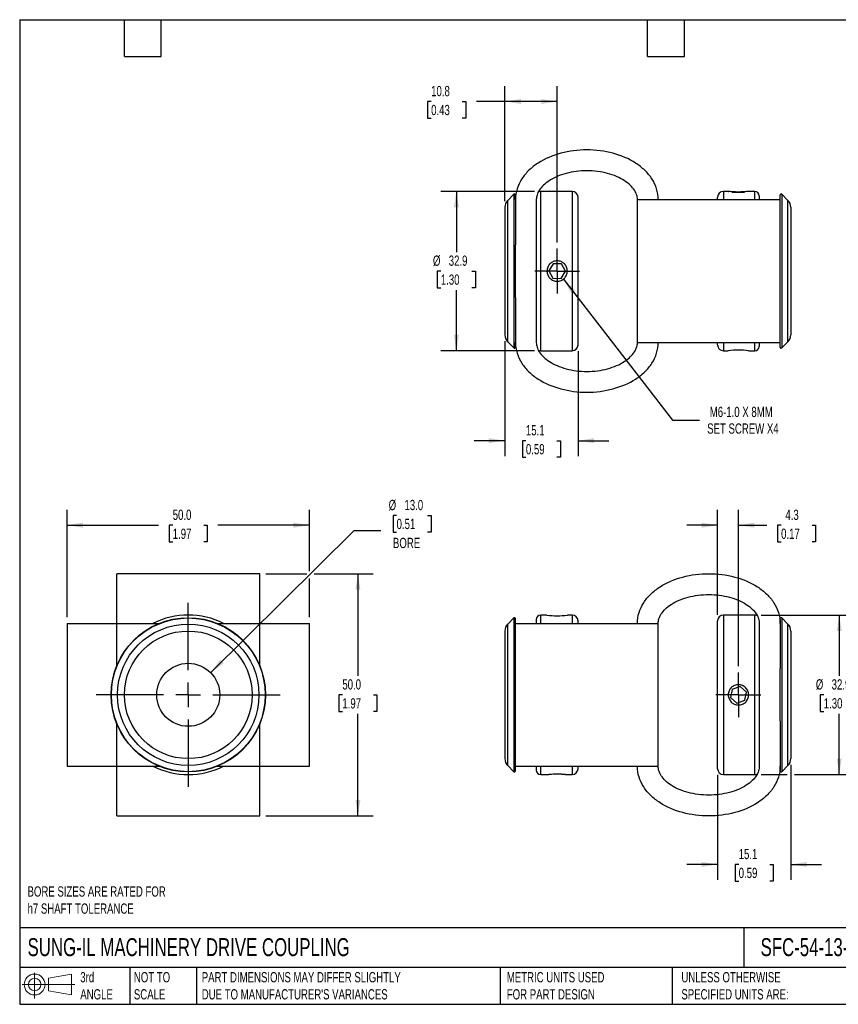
# Model space of a CAD drawing. Header units: millimetres. Extents: x 6 to 273, y 6 to 210.
# Tile 1 of 2: x 6 to 175, y 6 to 210. Entities that reach past the tile are written whole.
import ezdxf

# ---------------------------------------------------------------- set-up
doc = ezdxf.new("R2010")
doc.units = ezdxf.units.MM
doc.linetypes.add('SLD-Center', pattern=[19.05, 15.24, -1.27, 1.27, -1.27])
doc.linetypes.add('SLD-Solid', pattern=[0])
doc.layers.add('CENTER', color=40, linetype='SLD-Center')
doc.layers.add('SLD-DEFPOINTS', color=7, linetype='Continuous')
doc.layers.add('DIMENSIONS', color=140, linetype='SLD-Solid', lineweight=25)
doc.layers.add('TEXT', color=140, linetype='SLD-Solid', lineweight=25)
doc.styles.add('SLDTEXTSTYLE0', font='TXT', dxfattribs={"width": 0.7})
doc.dimstyles.new('SLDDIMSTYLE0', dxfattribs={"dimtxt": 2.158008, "dimasz": 3.302, "dimexe": 0, "dimexo": 0.0625, "dimgap": 0.539502, "dimtad": 0, "dimtih": 1, "dimtoh": 1, "dimdec": 1, "dimrnd": 1e-09, "dimzin": 12, "dimdsep": 46, "dimtxsty": 'SLDTEXTSTYLE0', "dimsah": 1, "dimcen": 0.09, "dimadec": 0, "dimazin": 3, "dimtfac": 1, "dimtdec": 1, "dimtmove": 0, "dimatfit": 0, "dimfxl": 0, "dimfrac": 2, "dimtolj": 1, "dimtzin": 12, "dimarcsym": 0})
doc.dimstyles.new('SLDDIMSTYLE1', dxfattribs={"dimtxt": 2.158008, "dimasz": 3.302, "dimexe": 0, "dimexo": 0.0625, "dimgap": 0.539502, "dimtad": 0, "dimtih": 1, "dimtoh": 1, "dimdec": 1, "dimrnd": 1e-09, "dimzin": 12, "dimdsep": 46, "dimtxsty": 'SLDTEXTSTYLE0', "dimsah": 1, "dimcen": 0.09, "dimadec": 0, "dimazin": 3, "dimtfac": 1, "dimtdec": 1, "dimtofl": 0, "dimtmove": 0, "dimatfit": 3, "dimfxl": 0, "dimfrac": 2, "dimtolj": 1, "dimtzin": 12, "dimarcsym": 0})
doc.dimstyles.new('SLDDIMSTYLE2', dxfattribs={"dimtxt": 2.158008, "dimasz": 3.302, "dimexe": 0, "dimexo": 0.0625, "dimgap": 0.539502, "dimtad": 0, "dimtih": 1, "dimtoh": 1, "dimdec": 1, "dimrnd": 1e-09, "dimzin": 4, "dimdsep": 46, "dimtxsty": 'SLDTEXTSTYLE0', "dimsah": 1, "dimcen": 0, "dimadec": 0, "dimazin": 1, "dimtfac": 1, "dimtdec": 1, "dimtofl": 0, "dimtmove": 0, "dimatfit": 3, "dimfxl": 0, "dimfrac": 2, "dimtolj": 1, "dimtzin": 12, "dimarcsym": 0})
doc.dimstyles.new('SLDDIMSTYLE3', dxfattribs={"dimtxt": 2.158008, "dimasz": 3.302, "dimexe": 0, "dimexo": 0.0625, "dimgap": 0.539502, "dimtad": 0, "dimtih": 1, "dimtoh": 1, "dimdec": 1, "dimrnd": 1e-09, "dimzin": 12, "dimdsep": 46, "dimtxsty": 'SLDTEXTSTYLE0', "dimsah": 1, "dimcen": 0, "dimadec": 0, "dimazin": 3, "dimtfac": 1, "dimtdec": 1, "dimtofl": 0, "dimtmove": 0, "dimatfit": 3, "dimfxl": 0, "dimfrac": 2, "dimtolj": 1, "dimtzin": 12, "dimarcsym": 0})
doc.dimstyles.new('SLDDIMSTYLE4', dxfattribs={"dimtxt": 2.158008, "dimasz": 3.302, "dimexe": 0, "dimexo": 0.0625, "dimgap": 0.539502, "dimtad": 0, "dimtih": 1, "dimtoh": 1, "dimdec": 1, "dimrnd": 1e-09, "dimzin": 4, "dimdsep": 46, "dimtxsty": 'SLDTEXTSTYLE0', "dimsah": 1, "dimcen": 0.09, "dimadec": 0, "dimazin": 1, "dimtfac": 1, "dimtdec": 1, "dimtofl": 0, "dimtmove": 0, "dimatfit": 3, "dimfxl": 0, "dimfrac": 2, "dimtolj": 1, "dimtzin": 12, "dimarcsym": 0})

# ---------------------------------------------------------------- blocks, each defined once
blk = doc.blocks.new('Block11')
at = {"color": 7, "linetype": 'SLD-Solid', "lineweight": 18}
for p, q in [((2.59, 5.31), (2.59, 0)), ((5.48, 4.17), (10.18, 5.03)), ((5.48, 1.6), (5.48, 4.17)), ((10.18, 5.03), (10.18, 0.73)), ((0, 2.88), (10.87, 2.88)), ((5.48, 1.6), (10.18, 0.73))]:
    blk.add_line(p, q, dxfattribs=at)
for radius in [2.15, 1.29]:
    blk.add_circle((2.59, 2.88), radius, dxfattribs=at)
blk = doc.blocks.new('Block12')
at = {"layer": 'SLD-DEFPOINTS'}
blk.add_blockref('Block11', (0, 0), dxfattribs=at)
blk = doc.blocks.new('_D')
at = {"layer": 'DIMENSIONS'}
for p, q in [((150.34, 86.74), (150.34, 108.39)), ((154.64, 76.13), (154.64, 108.39)), ((150.34, 105.22), (143.99, 105.22)), ((154.64, 105.22), (160.51, 105.22)), ((163.44, 105.22), (162.71, 105.22)), ((162.71, 105.22), (162.71, 101.79)), ((169.85, 105.22), (170.57, 105.22)), ((170.57, 105.22), (170.57, 101.79)), ((162.71, 101.79), (163.44, 101.79)), ((170.57, 101.79), (169.85, 101.79))]:
    blk.add_line(p, q, dxfattribs=at)
for points in [[(150.34, 105.22), (147.04, 105.73), (147.04, 104.71)], [(154.64, 105.22), (157.95, 104.71), (157.95, 105.73)]]:
    blk.add_solid(points, dxfattribs=at)
at = {"layer": 'DIMENSIONS', "char_height": 2.117, "attachment_point": 1, "style": 'SLDTEXTSTYLE0'}
for s, insert in [('4.3', (164.33, 108.43)), ('0.17', (163.44, 104.52))]:
    blk.add_mtext(s, dxfattribs=dict(at, insert=insert))
blk = doc.blocks.new('_D_1')
at = {"layer": 'DIMENSIONS'}
for p, q in [((159.31, 86.67), (178.62, 86.67)), ((175.44, 86.67), (175.44, 74.13)), ((172.24, 70.22), (171.51, 70.22)), ((171.51, 70.22), (171.51, 66.79)), ((178.65, 70.22), (179.38, 70.22)), ((179.38, 70.22), (179.38, 66.79)), ((171.51, 66.79), (172.24, 66.79)), ((175.44, 53.77), (175.44, 66.31)), ((179.38, 66.79), (178.65, 66.79)), ((159.31, 53.77), (164.68, 53.77)), ((166.21, 53.77), (178.62, 53.77))]:
    blk.add_line(p, q, dxfattribs=at)
for points in [[(175.44, 86.67), (174.94, 83.37), (175.95, 83.37)], [(175.44, 53.77), (175.95, 57.07), (174.94, 57.07)]]:
    blk.add_solid(points, dxfattribs=at)
at = {"layer": 'DIMENSIONS', "char_height": 2.117, "attachment_point": 1, "style": 'SLDTEXTSTYLE0'}
for s, insert in [('%%c', (170.61, 73.43)), ('32.9', (173.87, 73.43)), ('1.30', (172.24, 69.52))]:
    blk.add_mtext(s, dxfattribs=dict(at, insert=insert))
blk = doc.blocks.new('_D_2')
at = {"layer": 'DIMENSIONS'}
for p, q in [((165.44, 55.78), (165.44, 32.04)), ((150.34, 53.7), (150.34, 32.04)), ((150.34, 35.22), (143.99, 35.22)), ((154.69, 35.22), (153.96, 35.22)), ((153.96, 35.22), (153.96, 31.79)), ((161.1, 35.22), (161.83, 35.22)), ((161.83, 35.22), (161.83, 31.79)), ((165.44, 35.22), (171.79, 35.22)), ((153.96, 31.79), (154.69, 31.79)), ((161.83, 31.79), (161.1, 31.79))]:
    blk.add_line(p, q, dxfattribs=at)
for points in [[(150.34, 35.22), (147.04, 35.73), (147.04, 34.71)], [(165.44, 35.22), (168.75, 34.71), (168.75, 35.73)]]:
    blk.add_solid(points, dxfattribs=at)
at = {"layer": 'DIMENSIONS', "char_height": 2.117, "attachment_point": 1, "style": 'SLDTEXTSTYLE0'}
for s, insert in [('15.1', (154.69, 38.43)), ('0.59', (154.69, 34.52))]:
    blk.add_mtext(s, dxfattribs=dict(at, insert=insert))
blk = doc.blocks.new('SW_CENTERMARKSYMBOL_0')
at = {"layer": 'CENTER', "color": 0}
for p, q in [((0, 2.54), (0, 4.64)), ((0, 0), (0, 2.54)), ((-2.54, 0), (-4.64, 0)), ((0, 0), (-2.54, 0)), ((0, 0), (0, -2.54)), ((0, 0), (2.54, 0)), ((2.54, 0), (4.64, 0)), ((0, -2.54), (0, -4.64))]:
    blk.add_line(p, q, dxfattribs=at)
blk = doc.blocks.new('_D_4')
at = {"layer": 'DIMENSIONS'}
for p, q in [((106.44, 172.11), (106.44, 195.85)), ((117.24, 163.58), (117.24, 195.85)), ((91.24, 192.67), (90.52, 192.67)), ((90.52, 192.67), (90.52, 189.24)), ((97.65, 192.67), (98.38, 192.67)), ((98.38, 192.67), (98.38, 189.24)), ((106.44, 192.67), (100.58, 192.67)), ((117.24, 192.67), (106.44, 192.67)), ((90.52, 189.24), (91.24, 189.24)), ((98.38, 189.24), (97.65, 189.24))]:
    blk.add_line(p, q, dxfattribs=at)
for points in [[(106.44, 192.67), (109.75, 192.16), (109.75, 193.18)], [(117.24, 192.67), (113.94, 193.18), (113.94, 192.16)]]:
    blk.add_solid(points, dxfattribs=at)
at = {"layer": 'DIMENSIONS', "char_height": 2.117, "attachment_point": 1, "style": 'SLDTEXTSTYLE0'}
for s, insert in [('10.8', (91.24, 195.88)), ('0.43', (91.24, 191.97))]:
    blk.add_mtext(s, dxfattribs=dict(at, insert=insert))
blk = doc.blocks.new('_D_5')
at = {"layer": 'DIMENSIONS'}
for p, q in [((106.44, 143.23), (106.44, 119.5)), ((121.54, 141.15), (121.54, 119.5)), ((106.44, 122.67), (100.09, 122.67)), ((110.79, 122.67), (110.06, 122.67)), ((110.06, 122.67), (110.06, 119.24)), ((117.2, 122.67), (117.93, 122.67)), ((117.93, 122.67), (117.93, 119.24)), ((121.54, 122.67), (127.89, 122.67)), ((110.06, 119.24), (110.79, 119.24)), ((117.93, 119.24), (117.2, 119.24))]:
    blk.add_line(p, q, dxfattribs=at)
for points in [[(106.44, 122.67), (103.14, 123.18), (103.14, 122.16)], [(121.54, 122.67), (124.85, 122.16), (124.85, 123.18)]]:
    blk.add_solid(points, dxfattribs=at)
at = {"layer": 'DIMENSIONS', "char_height": 2.117, "attachment_point": 1, "style": 'SLDTEXTSTYLE0'}
for s, insert in [('15.1', (110.79, 125.88)), ('0.59', (110.79, 121.97))]:
    blk.add_mtext(s, dxfattribs=dict(at, insert=insert))
blk = doc.blocks.new('_D_6')
at = {"layer": 'DIMENSIONS'}
for p, q in [((112.57, 174.12), (93.27, 174.12)), ((96.44, 174.12), (96.44, 161.59)), ((93.24, 157.67), (92.51, 157.67)), ((92.51, 157.67), (92.51, 154.24)), ((99.65, 157.67), (100.38, 157.67)), ((100.38, 157.67), (100.38, 154.24)), ((92.51, 154.24), (93.24, 154.24)), ((96.44, 141.22), (96.44, 153.76)), ((100.38, 154.24), (99.65, 154.24)), ((112.57, 141.22), (93.27, 141.22))]:
    blk.add_line(p, q, dxfattribs=at)
for points in [[(96.44, 174.12), (95.94, 170.82), (96.95, 170.82)], [(96.44, 141.22), (96.95, 144.52), (95.94, 144.52)]]:
    blk.add_solid(points, dxfattribs=at)
at = {"layer": 'DIMENSIONS', "char_height": 2.117, "attachment_point": 1, "style": 'SLDTEXTSTYLE0'}
for s, insert in [('%%c', (91.61, 160.88)), ('32.9', (94.87, 160.88)), ('1.30', (93.24, 156.97))]:
    blk.add_mtext(s, dxfattribs=dict(at, insert=insert))
blk = doc.blocks.new('_D_7')
at = {"layer": 'DIMENSIONS'}
for p, q in [((118.53, 156.01), (141.05, 126.93)), ((141.05, 126.93), (146.6, 126.93))]:
    blk.add_line(p, q, dxfattribs=at)
blk.add_solid([(118.53, 156.01), (120.15, 153.09), (120.95, 153.71)], dxfattribs=at)
at = {"layer": 'DIMENSIONS', "char_height": 2.1167, "attachment_point": 1, "style": 'SLDTEXTSTYLE0'}
for s, insert in [('M6-1.0 X 8MM', (148.72, 129.66)), ('SET SCREW X4', (148.19, 126.23))]:
    blk.add_mtext(s, dxfattribs=dict(at, insert=insert))
blk = doc.blocks.new('SW_CENTERMARKSYMBOL_2')
at = {"layer": 'CENTER', "color": 0}
for p, q in [((0, 2.54), (0, 4.64)), ((0, 0), (0, 2.54)), ((-2.54, 0), (-4.64, 0)), ((0, 0), (-2.54, 0)), ((0, 0), (0, -2.54)), ((0, 0), (2.54, 0)), ((2.54, 0), (4.64, 0)), ((0, -2.54), (0, -4.64))]:
    blk.add_line(p, q, dxfattribs=at)
blk = doc.blocks.new('_D_8')
at = {"layer": 'DIMENSIONS'}
for p, q in [((84.11, 107.24), (83.38, 107.24)), ((83.38, 107.24), (83.38, 103.81)), ((90.52, 107.24), (91.25, 107.24)), ((91.25, 107.24), (91.25, 103.81)), ((45.75, 74.79), (75.34, 104.1)), ((75.34, 104.1), (80.89, 104.1)), ((83.38, 103.81), (84.11, 103.81)), ((91.25, 103.81), (90.52, 103.81))]:
    blk.add_line(p, q, dxfattribs=at)
blk.add_solid([(45.75, 74.79), (48.45, 76.76), (47.74, 77.48)], dxfattribs=at)
at = {"layer": 'DIMENSIONS', "char_height": 2.117, "attachment_point": 1, "style": 'SLDTEXTSTYLE0'}
for s, insert in [('%%c', (82.48, 110.45)), ('13.0', (85.74, 110.45)), ('0.51', (84.11, 106.54)), ('BORE', (83.36, 102.62))]:
    blk.add_mtext(s, dxfattribs=dict(at, insert=insert))
blk = doc.blocks.new('_D_9')
at = {"layer": 'DIMENSIONS'}
for p, q in [((57.15, 95.22), (65.6, 95.22)), ((67.13, 95.22), (79.3, 95.22)), ((76.13, 95.22), (76.13, 74.13)), ((72.92, 70.22), (72.2, 70.22)), ((72.2, 70.22), (72.2, 66.79)), ((79.34, 70.22), (80.06, 70.22)), ((80.06, 70.22), (80.06, 66.79)), ((72.2, 66.79), (72.92, 66.79)), ((76.13, 45.22), (76.13, 66.31)), ((80.06, 66.79), (79.34, 66.79)), ((57.15, 45.22), (79.3, 45.22))]:
    blk.add_line(p, q, dxfattribs=at)
for points in [[(76.13, 95.22), (75.62, 91.92), (76.64, 91.92)], [(76.13, 45.22), (76.64, 48.52), (75.62, 48.52)]]:
    blk.add_solid(points, dxfattribs=at)
at = {"layer": 'DIMENSIONS', "char_height": 2.117, "attachment_point": 1, "style": 'SLDTEXTSTYLE0'}
for s, insert in [('50.0', (72.92, 73.43)), ('1.97', (72.92, 69.52))]:
    blk.add_mtext(s, dxfattribs=dict(at, insert=insert))
blk = doc.blocks.new('_D_10')
at = {"layer": 'DIMENSIONS'}
for p, q in [((16.13, 86.24), (16.13, 108.39)), ((66.13, 95.75), (66.13, 108.39)), ((16.13, 105.22), (35, 105.22)), ((37.92, 105.22), (37.2, 105.22)), ((37.2, 105.22), (37.2, 101.79)), ((44.34, 105.22), (45.06, 105.22)), ((45.06, 105.22), (45.06, 101.79)), ((66.13, 105.22), (47.26, 105.22)), ((37.2, 101.79), (37.92, 101.79)), ((45.06, 101.79), (44.34, 101.79)), ((66.13, 86.24), (66.13, 94.22))]:
    blk.add_line(p, q, dxfattribs=at)
for points in [[(16.13, 105.22), (19.43, 104.71), (19.43, 105.73)], [(66.13, 105.22), (62.83, 105.73), (62.83, 104.71)]]:
    blk.add_solid(points, dxfattribs=at)
at = {"layer": 'DIMENSIONS', "char_height": 2.117, "attachment_point": 1, "style": 'SLDTEXTSTYLE0'}
for s, insert in [('50.0', (37.92, 108.43)), ('1.97', (37.92, 104.52))]:
    blk.add_mtext(s, dxfattribs=dict(at, insert=insert))
blk = doc.blocks.new('SW_CENTERMARKSYMBOL_3')
at = {"layer": 'CENTER', "color": 0}
for p, q in [((0, 5.08), (0, 18.99)), ((0, 0), (0, 2.54)), ((-5.08, 0), (-18.99, 0)), ((0, 0), (-2.54, 0)), ((0, 0), (0, -2.54)), ((0, 0), (2.54, 0)), ((5.08, 0), (18.99, 0)), ((0, -5.08), (0, -18.99))]:
    blk.add_line(p, q, dxfattribs=at)

msp = doc.modelspace()

# ---------------------------------------------------------------- linework, layer by layer
for p, q in [((108.3, 173.53), (107.03, 172.26)), ((108.3, 173.53), (108.3, 157.67)), ((108.64, 172.42), (108.64, 173.39)), ((120.34, 174.12), (113.84, 174.12)), ((113.84, 141.22), (113.84, 174.12)), ((120.34, 174.12), (120.34, 141.22)), ((121.54, 142.42), (121.54, 172.92)), ((150.34, 172.45), (150.34, 172.92)), ((152.54, 174.12), (151.54, 174.12)), ((151.54, 174.12), (151.54, 172.43)), ((153.37, 173.99), (155.92, 173.99)), ((158.04, 174.12), (156.74, 174.12)), ((158.04, 172.45), (158.04, 174.12)), ((158.94, 173.22), (158.94, 172.42)), ((163.24, 172.42), (163.24, 173.39)), ((164.86, 172.26), (163.59, 173.53)), ((163.59, 173.53), (163.59, 157.67)), ((106.44, 170.84), (106.44, 144.5)), ((107.03, 143.09), (107.03, 172.26)), ((108.64, 172.42), (108.64, 163.1)), ((112.94, 172.42), (112.94, 162.6)), ((133.79, 142.92), (133.79, 172.42)), ((163.24, 163.1), (163.24, 172.42)), ((164.86, 143.09), (164.86, 172.26)), ((165.44, 170.84), (165.44, 144.5)), ((108.64, 152.24), (108.64, 163.1)), ((112.94, 162.6), (112.94, 152.75)), ((163.24, 152.24), (163.24, 163.1)), ((116.4, 159.19), (115.51, 157.7)), ((118.13, 159.16), (116.4, 159.19)), ((118.98, 157.65), (118.13, 159.16)), ((108.3, 157.67), (108.3, 141.81)), ((115.51, 157.7), (116.36, 156.19)), ((118.09, 156.16), (118.98, 157.65)), ((163.59, 157.67), (163.59, 141.81)), ((116.36, 156.19), (118.09, 156.16)), ((112.94, 152.75), (112.94, 142.92)), ((108.64, 152.24), (108.64, 142.92)), ((163.24, 142.92), (163.24, 152.24)), ((107.03, 143.09), (108.3, 141.81)), ((108.64, 141.96), (108.64, 142.92)), ((150.34, 142.42), (150.34, 142.92)), ((151.54, 142.91), (151.54, 141.22)), ((158.04, 141.22), (158.04, 142.9)), ((158.94, 142.92), (158.94, 142.12)), ((163.24, 141.96), (163.24, 142.92)), ((163.59, 141.81), (164.86, 143.09)), ((113.84, 141.22), (120.34, 141.22)), ((151.54, 141.22), (152.54, 141.22)), ((156.74, 141.22), (158.04, 141.22)), ((55.88, 95.22), (26.38, 95.22)), ((108.3, 86.08), (107.03, 84.8)), ((108.3, 86.08), (108.3, 54.36)), ((108.64, 84.97), (108.64, 85.94)), ((112.94, 85.77), (112.94, 84.97)), ((115.14, 86.67), (113.84, 86.67)), ((113.84, 84.97), (113.84, 86.67)), ((120.34, 86.67), (119.34, 86.67)), ((120.34, 86.67), (120.34, 84.99)), ((121.54, 84.99), (121.54, 85.47)), ((150.34, 70.22), (150.34, 85.47)), ((158.04, 86.67), (151.54, 86.67)), ((151.54, 86.67), (151.54, 70.22)), ((158.04, 70.22), (158.04, 86.67)), ((163.24, 84.97), (163.24, 85.94)), ((164.86, 84.8), (163.59, 86.08)), ((163.59, 86.08), (163.59, 54.36)), ((16.13, 84.97), (16.13, 55.47)), ((26.38, 84.97), (35.15, 84.97)), ((26.38, 76.2), (26.38, 84.97)), ((47.11, 84.97), (55.88, 84.97)), ((55.88, 76.2), (55.88, 84.97)), ((66.13, 55.47), (66.13, 84.97)), ((106.44, 83.39), (106.44, 70.22)), ((107.03, 55.63), (107.03, 84.8)), ((108.64, 75.65), (108.64, 84.97)), ((138.09, 55.47), (138.09, 84.97)), ((158.94, 84.97), (158.94, 75.14)), ((163.24, 84.97), (163.24, 75.65)), ((164.86, 55.63), (164.86, 84.8)), ((165.44, 83.39), (165.44, 70.22)), ((108.64, 64.79), (108.64, 75.65)), ((163.24, 64.79), (163.24, 75.65)), ((158.94, 75.14), (158.94, 65.3)), ((153.33, 71.35), (153.01, 69.65)), ((154.97, 71.92), (153.33, 71.35)), ((156.28, 70.79), (154.97, 71.92)), ((106.44, 70.22), (106.44, 57.05)), ((150.34, 54.97), (150.34, 70.22)), ((151.54, 70.22), (151.54, 53.77)), ((153.01, 69.65), (154.32, 68.52)), ((155.96, 69.09), (156.28, 70.79)), ((158.04, 53.77), (158.04, 70.22)), ((165.44, 70.22), (165.44, 57.05)), ((154.32, 68.52), (155.96, 69.09)), ((158.94, 65.3), (158.94, 55.47)), ((26.38, 55.47), (26.38, 64.24)), ((55.88, 55.47), (55.88, 64.24)), ((108.64, 55.47), (108.64, 64.79)), ((163.24, 64.79), (163.24, 55.47)), ((26.38, 55.47), (35.15, 55.47)), ((47.11, 55.47), (55.88, 55.47)), ((107.03, 55.63), (108.3, 54.36)), ((108.64, 54.5), (108.64, 55.47)), ((112.94, 55.47), (112.94, 54.67)), ((113.84, 53.77), (113.84, 55.45)), ((120.34, 55.47), (120.34, 53.77)), ((121.54, 54.97), (121.54, 55.44)), ((163.24, 54.5), (163.24, 55.47)), ((163.59, 54.36), (164.86, 55.63)), ((113.84, 53.77), (115.14, 53.77)), ((119.34, 53.77), (120.34, 53.77)), ((151.54, 53.77), (158.04, 53.77)), ((26.38, 45.22), (55.88, 45.22))]:
    msp.add_line(p, q)
for radius in [15.92, 15.86, 14.59, 13.17, 6.5]:
    msp.add_circle((41.13, 70.22), radius)
for centre, radius, start, end in [((108.44, 173.39), 0.2, 0, 135), ((113.84, 173.22), 0.9, 90, 124.6895), ((120.34, 172.92), 1.2, 0, 90), ((151.54, 172.92), 1.2, 90, 180), ((158.04, 173.22), 0.9, 0, 90), ((163.44, 173.39), 0.2, 45, 180), ((108.44, 170.84), 2, 135, 180), ((163.44, 170.84), 2, 0, 45), ((108.44, 144.5), 2, 180, 225), ((163.44, 144.5), 2, 315, 0), ((120.34, 142.42), 1.2, 270, 0), ((151.54, 142.42), 1.2, 180, 270), ((108.44, 141.96), 0.2, 225, 0), ((113.84, 142.12), 0.9, 235.291, 270), ((154.64, 124.84), 16.51, 82.6946, 97.3054), ((158.04, 142.12), 0.9, 270, 0), ((163.44, 141.96), 0.2, 180, 315), ((41.13, 70.22), 16.45, 63.722, 116.278), ((108.44, 85.94), 0.2, 0, 135), ((113.84, 85.77), 0.9, 90, 180), ((117.24, 103.05), 16.51, 262.6946, 277.3054), ((120.34, 85.47), 1.2, 0, 90), ((151.54, 85.47), 1.2, 90, 180), ((158.04, 85.77), 0.9, 55.2881, 90), ((163.44, 85.94), 0.2, 45, 180), ((108.44, 83.39), 2, 135, 180), ((163.44, 83.39), 2, 0, 45), ((108.44, 57.05), 2, 180, 225), ((163.44, 57.05), 2, 315, 0), ((41.13, 70.22), 16.45, 243.722, 296.278), ((120.34, 54.97), 1.2, 270, 0), ((151.54, 54.97), 1.2, 180, 270), ((108.44, 54.5), 0.2, 225, 0), ((113.84, 54.67), 0.9, 180, 270), ((158.04, 54.67), 0.9, 270, 304.688), ((163.44, 54.5), 0.2, 180, 315)]:
    msp.add_arc(centre, radius, start, end)
for points, knots in [([(138.09, 172.42), (138.09, 173.17), (137.98, 173.92), (137.54, 175.36), (137.21, 176.04), (136.38, 177.33), (135.88, 177.92), (134.75, 179.02), (134.12, 179.51), (132.05, 180.85), (130.45, 181.53), (127.02, 182.44), (125.2, 182.67), (121.54, 182.67), (119.72, 182.44), (116.29, 181.53), (114.69, 180.85), (112.62, 179.51), (111.99, 179.02), (110.85, 177.92), (110.36, 177.33), (109.53, 176.04), (109.2, 175.36), (108.76, 173.92), (108.64, 173.17), (108.64, 172.42)], [0, 0, 0, 0, 0.19635, 0.19635, 0.392699, 0.392699, 0.589049, 0.589049, 0.785398, 0.785398, 1.178097, 1.178097, 1.570796, 1.570796, 1.963495, 1.963495, 2.356194, 2.356194, 2.552544, 2.552544, 2.748894, 2.748894, 2.945243, 2.945243, 3.141593, 3.141593, 3.141593, 3.141593]), ([(133.79, 172.42), (133.79, 172.73), (133.75, 173.05), (133.55, 173.69), (133.4, 174.02), (132.96, 174.7), (132.68, 175.04), (131.99, 175.71), (131.57, 176.04), (130.62, 176.65), (130.09, 176.93), (128.92, 177.43), (128.29, 177.65), (126.3, 178.18), (124.83, 178.37), (121.9, 178.37), (120.44, 178.18), (118.45, 177.65), (117.82, 177.43), (116.65, 176.93), (116.12, 176.65), (115.17, 176.04), (114.75, 175.71), (114.06, 175.04), (113.78, 174.7), (113.34, 174.02), (113.19, 173.69), (112.99, 173.05), (112.94, 172.73), (112.94, 172.42)], [0, 0, 0, 0, 0.19635, 0.19635, 0.392699, 0.392699, 0.589049, 0.589049, 0.785398, 0.785398, 0.981748, 0.981748, 1.178097, 1.178097, 1.570796, 1.570796, 1.963495, 1.963495, 2.159845, 2.159845, 2.356194, 2.356194, 2.552544, 2.552544, 2.748894, 2.748894, 2.945243, 2.945243, 3.141593, 3.141593, 3.141593, 3.141593]), ([(156.74, 174.12), (156.72, 174.12), (156.68, 174.11), (156.32, 174.07), (155.79, 174.02), (155.12, 173.99), (154.41, 173.98), (153.72, 174.01), (153.14, 174.06), (152.72, 174.1), (152.57, 174.12), (152.53, 174.12), (152.56, 174.12), (152.57, 174.12)], [0, 0, 0, 0, 0.104259, 0.208497, 0.313262, 0.418389, 0.522938, 0.62687, 0.731108, 0.836095, 0.941112, 0.976406, 1, 1, 1, 1]), ([(133.79, 172.42), (133.79, 172.42), (133.91, 172.42), (134.35, 172.42), (134.68, 172.42), (135.51, 172.42), (136, 172.42), (137.14, 172.42), (137.77, 172.42), (139.84, 172.42), (141.44, 172.42), (144.87, 172.42), (146.69, 172.42), (150.35, 172.42), (152.17, 172.42), (155.6, 172.42), (157.2, 172.42), (159.27, 172.42), (159.9, 172.42), (161.03, 172.42), (161.53, 172.42), (162.36, 172.42), (162.69, 172.42), (163.13, 172.42), (163.24, 172.42), (163.24, 172.42)], [0, 0, 0, 0, 0.19635, 0.19635, 0.392699, 0.392699, 0.589049, 0.589049, 0.785398, 0.785398, 1.178097, 1.178097, 1.570796, 1.570796, 1.963495, 1.963495, 2.356194, 2.356194, 2.552544, 2.552544, 2.748894, 2.748894, 2.945243, 2.945243, 3.141593, 3.141593, 3.141593, 3.141593]), ([(115.14, 157.67), (115.14, 157.81), (115.16, 157.95), (115.21, 158.22), (115.25, 158.35), (115.36, 158.6), (115.42, 158.73), (115.57, 158.95), (115.66, 159.06), (115.95, 159.35), (116.19, 159.51), (116.69, 159.72), (116.97, 159.77), (117.38, 159.77), (117.52, 159.76), (117.79, 159.71), (117.92, 159.67), (118.17, 159.56), (118.3, 159.5), (118.52, 159.34), (118.63, 159.26), (118.83, 159.06), (118.91, 158.96), (119.07, 158.73), (119.13, 158.61), (119.24, 158.35), (119.28, 158.22), (119.33, 157.95), (119.34, 157.81), (119.34, 157.53), (119.33, 157.4), (119.28, 157.13), (119.24, 157), (119.13, 156.74), (119.07, 156.62), (118.91, 156.39), (118.83, 156.28), (118.54, 155.99), (118.3, 155.84), (117.8, 155.63), (117.52, 155.57), (117.11, 155.57), (116.97, 155.59), (116.7, 155.64), (116.57, 155.68), (116.31, 155.78), (116.19, 155.85), (115.96, 156), (115.86, 156.09), (115.66, 156.28), (115.58, 156.39), (115.42, 156.62), (115.36, 156.74), (115.25, 156.99), (115.21, 157.13), (115.16, 157.4), (115.14, 157.53), (115.14, 157.67)], [0, 0, 0, 0, 0.03125, 0.03125, 0.0625, 0.0625, 0.09375, 0.09375, 0.125, 0.125, 0.1875, 0.1875, 0.25, 0.25, 0.28125, 0.28125, 0.3125, 0.3125, 0.34375, 0.34375, 0.375, 0.375, 0.40625, 0.40625, 0.4375, 0.4375, 0.46875, 0.46875, 0.5, 0.5, 0.53125, 0.53125, 0.5625, 0.5625, 0.59375, 0.59375, 0.625, 0.625, 0.6875, 0.6875, 0.75, 0.75, 0.78125, 0.78125, 0.8125, 0.8125, 0.84375, 0.84375, 0.875, 0.875, 0.90625, 0.90625, 0.9375, 0.9375, 0.96875, 0.96875, 1, 1, 1, 1]), ([(108.64, 142.92), (108.64, 142.17), (108.76, 141.43), (109.2, 139.99), (109.53, 139.3), (110.36, 138.02), (110.85, 137.42), (111.99, 136.33), (112.62, 135.83), (114.69, 134.5), (116.29, 133.82), (119.72, 132.91), (121.54, 132.67), (125.2, 132.67), (127.02, 132.91), (130.45, 133.82), (132.05, 134.5), (134.12, 135.83), (134.75, 136.33), (135.88, 137.42), (136.38, 138.02), (137.21, 139.3), (137.54, 139.99), (137.98, 141.43), (138.09, 142.17), (138.09, 142.92)], [0, 0, 0, 0, 0.19635, 0.19635, 0.392699, 0.392699, 0.589049, 0.589049, 0.785398, 0.785398, 1.178097, 1.178097, 1.570796, 1.570796, 1.963495, 1.963495, 2.356194, 2.356194, 2.552544, 2.552544, 2.748894, 2.748894, 2.945243, 2.945243, 3.141593, 3.141593, 3.141593, 3.141593]), ([(112.94, 142.92), (112.94, 142.61), (112.99, 142.3), (113.19, 141.66), (113.34, 141.32), (113.78, 140.65), (114.06, 140.31), (114.75, 139.64), (115.17, 139.31), (116.12, 138.7), (116.65, 138.41), (117.82, 137.91), (118.45, 137.69), (120.44, 137.16), (121.9, 136.97), (124.83, 136.97), (126.3, 137.16), (128.29, 137.69), (128.92, 137.91), (130.09, 138.41), (130.62, 138.7), (131.57, 139.31), (131.99, 139.64), (132.68, 140.31), (132.96, 140.65), (133.4, 141.32), (133.55, 141.66), (133.75, 142.3), (133.79, 142.61), (133.79, 142.92)], [0, 0, 0, 0, 0.19635, 0.19635, 0.392699, 0.392699, 0.589049, 0.589049, 0.785398, 0.785398, 0.981748, 0.981748, 1.178097, 1.178097, 1.570796, 1.570796, 1.963495, 1.963495, 2.159845, 2.159845, 2.356194, 2.356194, 2.552544, 2.552544, 2.748894, 2.748894, 2.945243, 2.945243, 3.141593, 3.141593, 3.141593, 3.141593]), ([(133.79, 142.92), (133.79, 142.92), (133.91, 142.92), (134.35, 142.92), (134.68, 142.92), (135.51, 142.92), (136, 142.92), (137.14, 142.92), (137.77, 142.92), (139.84, 142.92), (141.44, 142.92), (144.87, 142.92), (146.69, 142.92), (150.35, 142.92), (152.17, 142.92), (155.6, 142.92), (157.2, 142.92), (159.27, 142.92), (159.9, 142.92), (161.03, 142.92), (161.53, 142.92), (162.36, 142.92), (162.69, 142.92), (163.13, 142.92), (163.24, 142.92), (163.24, 142.92)], [0, 0, 0, 0, 0.19635, 0.19635, 0.392699, 0.392699, 0.589049, 0.589049, 0.785398, 0.785398, 1.178097, 1.178097, 1.570796, 1.570796, 1.963495, 1.963495, 2.356194, 2.356194, 2.552544, 2.552544, 2.748894, 2.748894, 2.945243, 2.945243, 3.141593, 3.141593, 3.141593, 3.141593]), ([(26.38, 84.97), (26.38, 85.72), (26.38, 86.47), (26.38, 87.9), (26.38, 88.59), (26.38, 89.87), (26.38, 90.47), (26.38, 91.56), (26.38, 92.06), (26.38, 93.39), (26.38, 94.07), (26.38, 94.99), (26.38, 95.22), (26.38, 95.22)], [0, 0, 0, 0, 0.19635, 0.19635, 0.392699, 0.392699, 0.589049, 0.589049, 0.785398, 0.785398, 1.178097, 1.178097, 1.570796, 1.570796, 1.570796, 1.570796]), ([(55.88, 84.97), (55.88, 85.72), (55.88, 86.47), (55.88, 87.9), (55.88, 88.59), (55.88, 89.87), (55.88, 90.47), (55.88, 91.56), (55.88, 92.06), (55.88, 93.39), (55.88, 94.07), (55.88, 94.99), (55.88, 95.22), (55.88, 95.22)], [0, 0, 0, 0, 0.19635, 0.19635, 0.392699, 0.392699, 0.589049, 0.589049, 0.785398, 0.785398, 1.178097, 1.178097, 1.570796, 1.570796, 1.570796, 1.570796]), ([(133.79, 84.97), (133.79, 85.72), (133.91, 86.47), (134.35, 87.9), (134.68, 88.59), (135.51, 89.87), (136, 90.47), (137.14, 91.56), (137.77, 92.06), (139.84, 93.39), (141.44, 94.07), (144.87, 94.99), (146.69, 95.22), (150.35, 95.22), (152.17, 94.99), (155.6, 94.07), (157.2, 93.39), (159.27, 92.06), (159.9, 91.56), (161.03, 90.47), (161.53, 89.87), (162.36, 88.59), (162.69, 87.9), (163.13, 86.47), (163.24, 85.72), (163.24, 84.97)], [0, 0, 0, 0, 0.19635, 0.19635, 0.392699, 0.392699, 0.589049, 0.589049, 0.785398, 0.785398, 1.178097, 1.178097, 1.570796, 1.570796, 1.963495, 1.963495, 2.356194, 2.356194, 2.552544, 2.552544, 2.748894, 2.748894, 2.945243, 2.945243, 3.141593, 3.141593, 3.141593, 3.141593]), ([(138.09, 84.97), (138.09, 85.28), (138.14, 85.59), (138.34, 86.24), (138.49, 86.57), (138.93, 87.24), (139.21, 87.59), (139.9, 88.26), (140.32, 88.58), (141.27, 89.19), (141.8, 89.48), (142.97, 89.98), (143.6, 90.2), (145.59, 90.73), (147.05, 90.92), (149.98, 90.92), (151.45, 90.73), (153.44, 90.2), (154.07, 89.98), (155.24, 89.48), (155.77, 89.19), (156.72, 88.58), (157.14, 88.26), (157.83, 87.59), (158.11, 87.24), (158.55, 86.57), (158.7, 86.24), (158.9, 85.59), (158.94, 85.28), (158.94, 84.97)], [0, 0, 0, 0, 0.19635, 0.19635, 0.392699, 0.392699, 0.589049, 0.589049, 0.785398, 0.785398, 0.981748, 0.981748, 1.178097, 1.178097, 1.570796, 1.570796, 1.963495, 1.963495, 2.159845, 2.159845, 2.356194, 2.356194, 2.552544, 2.552544, 2.748894, 2.748894, 2.945243, 2.945243, 3.141593, 3.141593, 3.141593, 3.141593]), ([(16.13, 84.97), (16.13, 84.97), (16.36, 84.97), (17.28, 84.97), (17.96, 84.97), (19.29, 84.97), (19.78, 84.97), (20.88, 84.97), (21.47, 84.97), (22.76, 84.97), (23.45, 84.97), (24.88, 84.97), (25.63, 84.97), (26.38, 84.97)], [1.570796, 1.570796, 1.570796, 1.570796, 1.963495, 1.963495, 2.356194, 2.356194, 2.552544, 2.552544, 2.748894, 2.748894, 2.945243, 2.945243, 3.141593, 3.141593, 3.141593, 3.141593]), ([(55.88, 84.97), (56.63, 84.97), (57.38, 84.97), (58.81, 84.97), (59.5, 84.97), (60.78, 84.97), (61.38, 84.97), (62.47, 84.97), (62.97, 84.97), (64.3, 84.97), (64.98, 84.97), (65.9, 84.97), (66.13, 84.97), (66.13, 84.97)], [0, 0, 0, 0, 0.19635, 0.19635, 0.392699, 0.392699, 0.589049, 0.589049, 0.785398, 0.785398, 1.178097, 1.178097, 1.570796, 1.570796, 1.570796, 1.570796]), ([(108.64, 84.97), (108.64, 84.97), (108.76, 84.97), (109.2, 84.97), (109.53, 84.97), (110.36, 84.97), (110.85, 84.97), (111.99, 84.97), (112.62, 84.97), (114.69, 84.97), (116.29, 84.97), (119.72, 84.97), (121.54, 84.97), (125.2, 84.97), (127.02, 84.97), (130.45, 84.97), (132.05, 84.97), (134.12, 84.97), (134.75, 84.97), (135.88, 84.97), (136.38, 84.97), (137.21, 84.97), (137.54, 84.97), (137.98, 84.97), (138.09, 84.97), (138.09, 84.97)], [0, 0, 0, 0, 0.19635, 0.19635, 0.392699, 0.392699, 0.589049, 0.589049, 0.785398, 0.785398, 1.178097, 1.178097, 1.570796, 1.570796, 1.963495, 1.963495, 2.356194, 2.356194, 2.552544, 2.552544, 2.748894, 2.748894, 2.945243, 2.945243, 3.141593, 3.141593, 3.141593, 3.141593]), ([(156.74, 70.22), (156.74, 70.08), (156.73, 69.94), (156.68, 69.67), (156.64, 69.54), (156.53, 69.29), (156.47, 69.17), (156.31, 68.94), (156.23, 68.83), (155.94, 68.54), (155.7, 68.38), (155.2, 68.17), (154.92, 68.12), (154.51, 68.12), (154.37, 68.13), (154.1, 68.19), (153.97, 68.23), (153.71, 68.33), (153.59, 68.4), (153.36, 68.55), (153.26, 68.63), (153.06, 68.83), (152.98, 68.94), (152.82, 69.16), (152.76, 69.29), (152.65, 69.54), (152.61, 69.67), (152.56, 69.94), (152.54, 70.08), (152.54, 70.36), (152.56, 70.49), (152.61, 70.76), (152.65, 70.9), (152.76, 71.15), (152.82, 71.27), (152.97, 71.5), (153.06, 71.61), (153.35, 71.9), (153.59, 72.05), (154.09, 72.26), (154.37, 72.32), (154.78, 72.32), (154.92, 72.31), (155.19, 72.25), (155.32, 72.21), (155.57, 72.11), (155.7, 72.04), (155.92, 71.89), (156.03, 71.8), (156.23, 71.61), (156.31, 71.5), (156.47, 71.27), (156.53, 71.15), (156.64, 70.9), (156.68, 70.77), (156.73, 70.5), (156.74, 70.36), (156.74, 70.22)], [0, 0, 0, 0, 0.03125, 0.03125, 0.0625, 0.0625, 0.09375, 0.09375, 0.125, 0.125, 0.1875, 0.1875, 0.25, 0.25, 0.28125, 0.28125, 0.3125, 0.3125, 0.34375, 0.34375, 0.375, 0.375, 0.40625, 0.40625, 0.4375, 0.4375, 0.46875, 0.46875, 0.5, 0.5, 0.53125, 0.53125, 0.5625, 0.5625, 0.59375, 0.59375, 0.625, 0.625, 0.6875, 0.6875, 0.75, 0.75, 0.78125, 0.78125, 0.8125, 0.8125, 0.84375, 0.84375, 0.875, 0.875, 0.90625, 0.90625, 0.9375, 0.9375, 0.96875, 0.96875, 1, 1, 1, 1]), ([(16.13, 55.47), (16.13, 55.47), (16.36, 55.47), (17.28, 55.47), (17.96, 55.47), (19.29, 55.47), (19.78, 55.47), (20.88, 55.47), (21.47, 55.47), (22.76, 55.47), (23.45, 55.47), (24.88, 55.47), (25.63, 55.47), (26.38, 55.47)], [1.570796, 1.570796, 1.570796, 1.570796, 1.963495, 1.963495, 2.356194, 2.356194, 2.552544, 2.552544, 2.748894, 2.748894, 2.945243, 2.945243, 3.141593, 3.141593, 3.141593, 3.141593]), ([(26.38, 45.22), (26.38, 45.22), (26.38, 45.45), (26.38, 46.36), (26.38, 47.05), (26.38, 48.38), (26.38, 48.87), (26.38, 49.97), (26.38, 50.56), (26.38, 51.85), (26.38, 52.54), (26.38, 53.97), (26.38, 54.72), (26.38, 55.47)], [1.570796, 1.570796, 1.570796, 1.570796, 1.963495, 1.963495, 2.356194, 2.356194, 2.552544, 2.552544, 2.748894, 2.748894, 2.945243, 2.945243, 3.141593, 3.141593, 3.141593, 3.141593]), ([(55.88, 55.47), (56.63, 55.47), (57.38, 55.47), (58.81, 55.47), (59.5, 55.47), (60.78, 55.47), (61.38, 55.47), (62.47, 55.47), (62.97, 55.47), (64.3, 55.47), (64.98, 55.47), (65.9, 55.47), (66.13, 55.47), (66.13, 55.47)], [0, 0, 0, 0, 0.19635, 0.19635, 0.392699, 0.392699, 0.589049, 0.589049, 0.785398, 0.785398, 1.178097, 1.178097, 1.570796, 1.570796, 1.570796, 1.570796]), ([(55.88, 45.22), (55.88, 45.22), (55.88, 45.45), (55.88, 46.36), (55.88, 47.05), (55.88, 48.38), (55.88, 48.87), (55.88, 49.97), (55.88, 50.56), (55.88, 51.85), (55.88, 52.54), (55.88, 53.97), (55.88, 54.72), (55.88, 55.47)], [1.570796, 1.570796, 1.570796, 1.570796, 1.963495, 1.963495, 2.356194, 2.356194, 2.552544, 2.552544, 2.748894, 2.748894, 2.945243, 2.945243, 3.141593, 3.141593, 3.141593, 3.141593]), ([(108.64, 55.47), (108.64, 55.47), (108.76, 55.47), (109.2, 55.47), (109.53, 55.47), (110.36, 55.47), (110.85, 55.47), (111.99, 55.47), (112.62, 55.47), (114.69, 55.47), (116.29, 55.47), (119.72, 55.47), (121.54, 55.47), (125.2, 55.47), (127.02, 55.47), (130.45, 55.47), (132.05, 55.47), (134.12, 55.47), (134.75, 55.47), (135.88, 55.47), (136.38, 55.47), (137.21, 55.47), (137.54, 55.47), (137.98, 55.47), (138.09, 55.47), (138.09, 55.47)], [0, 0, 0, 0, 0.19635, 0.19635, 0.392699, 0.392699, 0.589049, 0.589049, 0.785398, 0.785398, 1.178097, 1.178097, 1.570796, 1.570796, 1.963495, 1.963495, 2.356194, 2.356194, 2.552544, 2.552544, 2.748894, 2.748894, 2.945243, 2.945243, 3.141593, 3.141593, 3.141593, 3.141593]), ([(163.24, 55.47), (163.24, 54.72), (163.13, 53.97), (162.69, 52.54), (162.36, 51.85), (161.53, 50.56), (161.03, 49.97), (159.9, 48.87), (159.27, 48.38), (157.2, 47.05), (155.6, 46.36), (152.17, 45.45), (150.35, 45.22), (146.69, 45.22), (144.87, 45.45), (141.44, 46.36), (139.84, 47.05), (137.77, 48.38), (137.14, 48.87), (136, 49.97), (135.51, 50.56), (134.68, 51.85), (134.35, 52.54), (133.91, 53.97), (133.79, 54.72), (133.79, 55.47)], [0, 0, 0, 0, 0.19635, 0.19635, 0.392699, 0.392699, 0.589049, 0.589049, 0.785398, 0.785398, 1.178097, 1.178097, 1.570796, 1.570796, 1.963495, 1.963495, 2.356194, 2.356194, 2.552544, 2.552544, 2.748894, 2.748894, 2.945243, 2.945243, 3.141593, 3.141593, 3.141593, 3.141593]), ([(158.94, 55.47), (158.94, 55.16), (158.9, 54.84), (158.7, 54.2), (158.55, 53.87), (158.11, 53.19), (157.83, 52.85), (157.14, 52.18), (156.72, 51.85), (155.77, 51.24), (155.24, 50.96), (154.07, 50.46), (153.44, 50.24), (151.45, 49.71), (149.98, 49.52), (147.05, 49.52), (145.59, 49.71), (143.6, 50.24), (142.97, 50.46), (141.8, 50.96), (141.27, 51.24), (140.32, 51.85), (139.9, 52.18), (139.21, 52.85), (138.93, 53.19), (138.49, 53.87), (138.34, 54.2), (138.14, 54.84), (138.09, 55.16), (138.09, 55.47)], [0, 0, 0, 0, 0.19635, 0.19635, 0.392699, 0.392699, 0.589049, 0.589049, 0.785398, 0.785398, 0.981748, 0.981748, 1.178097, 1.178097, 1.570796, 1.570796, 1.963495, 1.963495, 2.159845, 2.159845, 2.356194, 2.356194, 2.552544, 2.552544, 2.748894, 2.748894, 2.945243, 2.945243, 3.141593, 3.141593, 3.141593, 3.141593]), ([(115.14, 53.77), (115.14, 53.77), (115.16, 53.77), (115.21, 53.78), (115.25, 53.78), (115.36, 53.79), (115.42, 53.8), (115.57, 53.82), (115.66, 53.83), (115.95, 53.85), (116.19, 53.87), (116.69, 53.9), (116.97, 53.9), (117.38, 53.9), (117.52, 53.9), (117.79, 53.89), (117.92, 53.89), (118.17, 53.88), (118.3, 53.87), (118.52, 53.85), (118.63, 53.84), (118.83, 53.83), (118.91, 53.82), (119.07, 53.8), (119.13, 53.79), (119.24, 53.78), (119.28, 53.78), (119.33, 53.77), (119.34, 53.77), (119.34, 53.77)], [0, 0, 0, 0, 0.0625, 0.0625, 0.125, 0.125, 0.1875, 0.1875, 0.25, 0.25, 0.375, 0.375, 0.5, 0.5, 0.5625, 0.5625, 0.625, 0.625, 0.6875, 0.6875, 0.75, 0.75, 0.8125, 0.8125, 0.875, 0.875, 0.9375, 0.9375, 1, 1, 1, 1])]:
    msp.add_open_spline(points, degree=3, knots=knots)
at = {"layer": 'TEXT'}
for p, q in [((6.35, 209.55), (273.05, 209.55)), ((6.35, 209.55), (6.35, 6.35)), ((27.94, 201.93), (27.94, 209.55)), ((35.56, 201.93), (35.56, 209.55)), ((135.89, 201.93), (135.89, 209.55)), ((143.51, 201.93), (143.51, 209.55)), ((27.94, 201.93), (35.56, 201.93)), ((135.89, 201.93), (143.51, 201.93)), ((273.05, 22.13), (6.35, 22.13)), ((155.76, 22.13), (155.76, 13.97)), ((273.05, 13.97), (6.35, 13.97)), ((29.04, 13.97), (29.04, 6.35)), ((42.84, 13.97), (42.84, 6.35)), ((105.48, 13.97), (105.48, 6.35)), ((141, 13.97), (141, 6.35)), ((6.35, 6.35), (273.05, 6.35))]:
    msp.add_line(p, q, dxfattribs=at)

# ---------------------------------------------------------------- block references
at = {"layer": 'CENTER'}
for name, p in [('SW_CENTERMARKSYMBOL_2', (117.24, 157.67)), ('SW_CENTERMARKSYMBOL_3', (41.13, 70.22)), ('SW_CENTERMARKSYMBOL_0', (154.64, 70.22))]:
    msp.add_blockref(name, p, dxfattribs=at)
at = {"layer": 'SLD-DEFPOINTS'}
msp.add_blockref('Block12', (6.84, 7.55), dxfattribs=at)

# ---------------------------------------------------------------- texts
at = {"layer": 'TEXT', "attachment_point": 1, "style": 'SLDTEXTSTYLE0'}
for s, insert, char_height in [('BORE SIZES ARE RATED FOR^Jh7 SHAFT TOLERANCE', (7.97, 30.69), 2.1167), ('SUNG-IL MACHINERY DRIVE COUPLING', (7.97, 20), 3.7042), ('SFC-54-13-16', (159.21, 20), 3.7042), ('3rd^JANGLE', (18.85, 13), 2.117), ('NOT TO^JSCALE', (29.91, 13), 2.1167), ("PART DIMENSIONS MAY DIFFER SLIGHTLY ^JDUE TO MANUFACTURER'S VARIANCES", (43.91, 13), 2.1167), ('METRIC UNITS USED ^JFOR PART DESIGN', (106.85, 13), 2.1167), ('UNLESS OTHERWISE ^JSPECIFIED UNITS ARE:', (142.87, 13), 2.1167)]:
    msp.add_mtext(s, dxfattribs=dict(at, insert=insert, char_height=char_height))

# ---------------------------------------------------------------- dimensions: what is measured, and where the dimension line sits
at = {"layer": 'DIMENSIONS'}
for base, p1, p2, dimstyle, picture, middle in [((117.24, 192.67), (106.44, 170.84), (117.24, 162.31), 'SLDDIMSTYLE1', '_D_4', (94.45, 192.67)), ((106.44, 122.67), (121.54, 142.42), (106.44, 144.5), 'SLDDIMSTYLE0', '_D_5', (113.99, 122.67)), ((16.13, 105.22), (66.13, 84.97), (16.13, 84.97), 'SLDDIMSTYLE4', '_D_10', (41.13, 105.22)), ((154.64, 105.22), (150.34, 85.47), (154.64, 74.86), 'SLDDIMSTYLE0', '_D', (166.64, 105.22)), ((165.44, 35.22), (150.34, 54.97), (165.44, 57.05), 'SLDDIMSTYLE0', '_D_2', (157.89, 35.22))]:
    dim = msp.add_linear_dim(base=base, p1=p1, p2=p2, dimstyle=dimstyle, dxfattribs=at)
    dim.commit()
    dim.dimension.update_dxf_attribs({"geometry": picture, "text_midpoint": middle, "dimtype": 160})
for base, p1, p2, picture, middle in [((96.44, 174.12), (113.84, 141.22), (113.84, 174.12), '_D_6', (96.44, 157.67)), ((175.44, 86.67), (158.04, 53.77), (158.04, 86.67), '_D_1', (175.44, 70.22))]:
    dim = msp.add_linear_dim(base=base, p1=p1, p2=p2, angle=90, text='%%c<>', dimstyle='SLDDIMSTYLE1', dxfattribs=at)
    dim.commit()
    dim.dimension.update_dxf_attribs({"geometry": picture, "text_midpoint": middle, "dimtype": 160})
dim = msp.add_diameter_dim_2p(p1=(115.96, 159.33), p2=(118.53, 156.01), text='M6-1.0 X 8MM\\PSET SCREW X4', dimstyle='SLDDIMSTYLE3', override={"dimpost": '<>'}, dxfattribs=at)
dim.commit()
dim.dimension.update_dxf_attribs({"geometry": '_D_7', "text_midpoint": (158.99, 126.93), "dimtype": 163})
dim = msp.add_diameter_dim_2p(p1=(36.51, 65.64), p2=(45.75, 74.79), text='<>\\PBORE', dimstyle='SLDDIMSTYLE2', dxfattribs=at)
dim.commit()
dim.dimension.update_dxf_attribs({"geometry": '_D_8', "text_midpoint": (87.31, 105.22), "dimtype": 163})
dim = msp.add_linear_dim(base=(76.13, 45.22), p1=(55.88, 95.22), p2=(55.88, 45.22), angle=90, dimstyle='SLDDIMSTYLE4', dxfattribs=at)
dim.commit()
dim.dimension.update_dxf_attribs({"geometry": '_D_9', "text_midpoint": (76.13, 70.22), "dimtype": 160})

doc.saveas('drawing.dxf')
